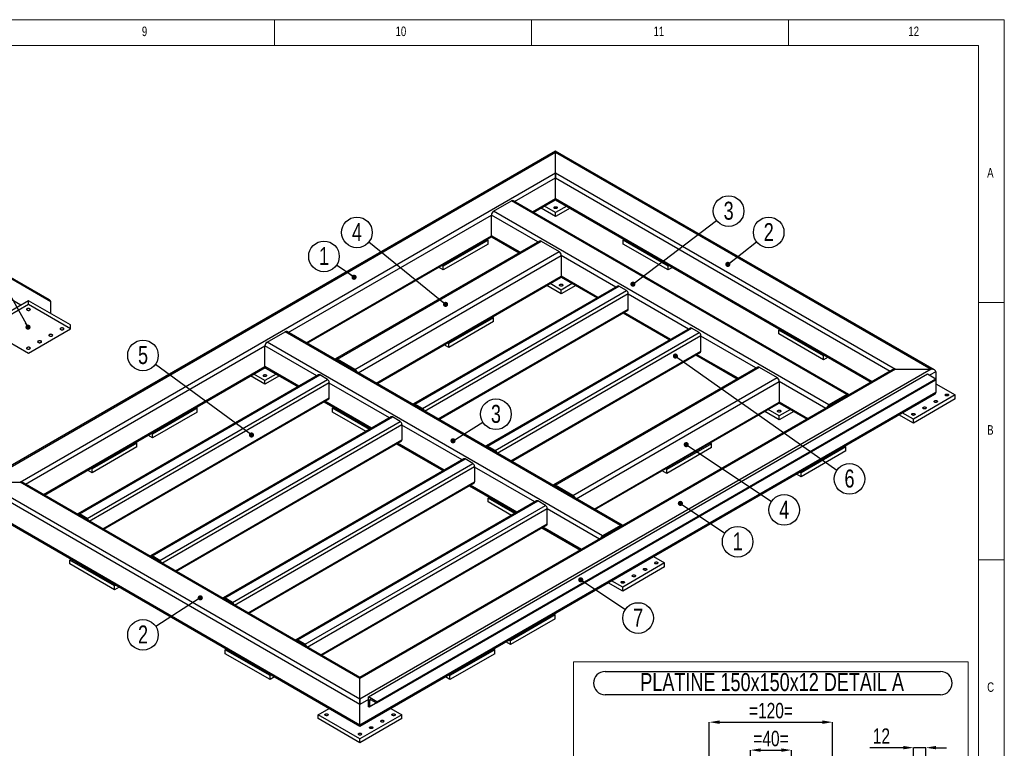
# Model space of a CAD drawing. Header units: millimetres. Extents: x 5 to 589, y 5 to 415.
# Tile 15 of 15: x 397 to 589, y 273 to 415. Entities that reach past the tile are written whole.
import ezdxf

# ---------------------------------------------------------------- set-up
doc = ezdxf.new("R2010")
doc.units = ezdxf.units.MM
doc.header["$PDSIZE"] = -1
for name, color, linetype in [('COTES', 1, 'Continuous'), ('NOTES', 6, 'Continuous'), ('TRAIT-FINS', 9, 'Continuous')]:
    doc.layers.add(name, color=color, linetype=linetype)
doc.layers.add('TRAIT-FORT', color=4, linetype='Continuous', lineweight=25)
doc.styles.add('SLDTEXTSTYLE0', font='TXT', dxfattribs={"width": 0.75})
doc.dimstyles.new('SLDDIMSTYLE5', dxfattribs={"dimtxt": 0.18, "dimasz": 1, "dimexe": 0, "dimexo": 0.0625, "dimgap": 0, "dimtad": 0, "dimtih": 1, "dimtoh": 1, "dimdec": 0, "dimrnd": 1e-09, "dimzin": 0, "dimdsep": 46, "dimtxsty": 'Standard', "dimblk1": 'DOT', "dimblk2": 'DOT', "dimsah": 1, "dimcen": 0.09, "dimadec": 0, "dimazin": 0, "dimtfac": 1, "dimtdec": 0, "dimtofl": 0, "dimtmove": 0, "dimatfit": 3, "dimldrblk": 'DOT', "dimfxl": 1, "dimfrac": 2, "dimtolj": 1, "dimtzin": 0, "dimarcsym": 0})
doc.dimstyles.new('SLDDIMSTYLE6', dxfattribs={"dimtxt": 3, "dimasz": 2, "dimexe": 0, "dimexo": 0.0625, "dimgap": 0.75, "dimtad": 1, "dimlfac": 5, "dimrnd": 1e-09, "dimzin": 12, "dimdsep": 46, "dimtxsty": 'SLDTEXTSTYLE0', "dimsah": 1, "dimcen": 0.09, "dimadec": 0, "dimazin": 3, "dimtfac": 1, "dimtmove": 0, "dimatfit": 0, "dimfxl": 1, "dimfrac": 2, "dimtolj": 1, "dimtzin": 12, "dimarcsym": 0})
doc.dimstyles.new('SLDDIMSTYLE7', dxfattribs={"dimtxt": 3, "dimasz": 2, "dimexe": 0, "dimexo": 0.0625, "dimgap": 0.75, "dimtad": 1, "dimlfac": 5, "dimrnd": 1e-09, "dimzin": 12, "dimdsep": 46, "dimtxsty": 'SLDTEXTSTYLE0', "dimsah": 1, "dimcen": 0.09, "dimadec": 0, "dimazin": 3, "dimtfac": 1, "dimtofl": 0, "dimtmove": 0, "dimatfit": 3, "dimfxl": 1, "dimfrac": 2, "dimtolj": 1, "dimtzin": 12, "dimarcsym": 0})

# ---------------------------------------------------------------- blocks, each defined once
blk = doc.blocks.new('SW_NOTE_4')
at = {"layer": 'NOTES', "color": 0}
blk.add_circle((-2.45, 1.7), 2.98, dxfattribs=at)
at = {"layer": 'NOTES', "color": 0, "insert": (-2.44, 3.52), "char_height": 3.5, "attachment_point": 2, "style": 'SLDTEXTSTYLE0'}
blk.add_mtext('1', dxfattribs=at)
blk = doc.blocks.new('_Dot')
at = {"color": 0, "linetype": 'ByBlock', "lineweight": -2}
blk.add_line((-0.5, 0), (-1, 0), dxfattribs=at)
at = {"color": 0, "linetype": 'ByBlock', "const_width": 0.5}
blk.add_lwpolyline([(-0.25, 0, 1), (0.25, 0, 1)], format="xyb", close=True, dxfattribs=at)
blk = doc.blocks.new('SW_NOTE_5')
at = {"layer": 'NOTES', "color": 0}
blk.add_circle((2.48, -1.66), 2.98, dxfattribs=at)
at = {"layer": 'NOTES', "color": 0, "insert": (2.49, 0.16), "char_height": 3.5, "attachment_point": 2, "style": 'SLDTEXTSTYLE0'}
blk.add_mtext('1', dxfattribs=at)
blk = doc.blocks.new('SW_NOTE_6')
at = {"layer": 'NOTES', "color": 0}
blk.add_circle((2.35, 1.84), 2.98, dxfattribs=at)
at = {"layer": 'NOTES', "color": 0, "insert": (2.36, 3.65), "char_height": 3.5, "attachment_point": 2, "style": 'SLDTEXTSTYLE0'}
blk.add_mtext('2', dxfattribs=at)
blk = doc.blocks.new('SW_NOTE_7')
at = {"layer": 'NOTES', "color": 0}
blk.add_circle((2.37, 1.81), 2.98, dxfattribs=at)
at = {"layer": 'NOTES', "color": 0, "insert": (2.38, 3.63), "char_height": 3.5, "attachment_point": 2, "style": 'SLDTEXTSTYLE0'}
blk.add_mtext('3', dxfattribs=at)
blk = doc.blocks.new('SW_NOTE_8')
at = {"layer": 'NOTES', "color": 0}
blk.add_circle((-2.51, -1.62), 2.98, dxfattribs=at)
at = {"layer": 'NOTES', "color": 0, "insert": (-2.5, 0.2), "char_height": 3.5, "attachment_point": 2, "style": 'SLDTEXTSTYLE0'}
blk.add_mtext('2', dxfattribs=at)
blk = doc.blocks.new('SW_NOTE_9')
at = {"layer": 'NOTES', "color": 0}
blk.add_circle((2.54, 1.57), 2.98, dxfattribs=at)
at = {"layer": 'NOTES', "color": 0, "insert": (2.54, 3.39), "char_height": 3.5, "attachment_point": 2, "style": 'SLDTEXTSTYLE0'}
blk.add_mtext('3', dxfattribs=at)
blk = doc.blocks.new('SW_NOTE_10')
at = {"layer": 'NOTES', "color": 0}
blk.add_circle((-2.32, 1.88), 2.98, dxfattribs=at)
at = {"layer": 'NOTES', "color": 0, "insert": (-2.31, 3.7), "char_height": 3.5, "attachment_point": 2, "style": 'SLDTEXTSTYLE0'}
blk.add_mtext('4', dxfattribs=at)
blk = doc.blocks.new('SW_NOTE_11')
at = {"layer": 'NOTES', "color": 0}
blk.add_circle((-2.41, 1.76), 2.98, dxfattribs=at)
at = {"layer": 'NOTES', "color": 0, "insert": (-2.4, 3.58), "char_height": 3.5, "attachment_point": 2, "style": 'SLDTEXTSTYLE0'}
blk.add_mtext('5', dxfattribs=at)
blk = doc.blocks.new('SW_NOTE_12')
at = {"layer": 'NOTES', "color": 0}
blk.add_circle((2.48, -1.65), 2.98, dxfattribs=at)
at = {"layer": 'NOTES', "color": 0, "insert": (2.49, 0.16), "char_height": 3.5, "attachment_point": 2, "style": 'SLDTEXTSTYLE0'}
blk.add_mtext('4', dxfattribs=at)
blk = doc.blocks.new('SW_NOTE_13')
at = {"layer": 'NOTES', "color": 0}
blk.add_circle((2.44, -1.72), 2.98, dxfattribs=at)
at = {"layer": 'NOTES', "color": 0, "insert": (2.44, 0.1), "char_height": 3.5, "attachment_point": 2, "style": 'SLDTEXTSTYLE0'}
blk.add_mtext('6', dxfattribs=at)
blk = doc.blocks.new('SW_NOTE_14')
at = {"layer": 'NOTES', "color": 0}
blk.add_circle((2.48, -1.65), 2.98, dxfattribs=at)
at = {"layer": 'NOTES', "color": 0, "insert": (2.49, 0.17), "char_height": 3.5, "attachment_point": 2, "style": 'SLDTEXTSTYLE0'}
blk.add_mtext('7', dxfattribs=at)
blk = doc.blocks.new('_D_67')
at = {"layer": 'COTES', "color": 0, "lineweight": -2, "transparency": 16777216}
for p, q in [((539.59, 267.67), (539.59, 272.99)), ((541.59, 272.99), (545.59, 272.99)), ((547.59, 267.67), (547.59, 272.99))]:
    blk.add_line(p, q, dxfattribs=at)
at = {"layer": 'COTES', "color": 0, "transparency": 16777216}
for points in [[(541.59, 273.32), (541.59, 272.65), (539.59, 272.99)], [(545.59, 273.32), (545.59, 272.65), (547.59, 272.99)]]:
    blk.add_solid(points, dxfattribs=at)
at = {"layer": 'Defpoints', "color": 0, "transparency": 16777216}
for p in [(547.59, 272.99), (539.59, 267.6), (547.59, 267.6)]:
    blk.add_point(p, dxfattribs=at)
at = {"layer": 'COTES', "color": 0, "transparency": 16777216, "insert": (543.59, 276.74), "char_height": 3, "attachment_point": 2, "style": 'SLDTEXTSTYLE0'}
blk.add_mtext('\\A1;=40=', dxfattribs=at)
blk = doc.blocks.new('_D_68')
at = {"layer": 'COTES', "color": 0, "lineweight": -2, "transparency": 16777216}
for p, q in [((531.59, 267.67), (531.59, 278.42)), ((533.59, 278.42), (553.59, 278.42)), ((555.59, 267.67), (555.59, 278.42))]:
    blk.add_line(p, q, dxfattribs=at)
at = {"layer": 'COTES', "color": 0, "transparency": 16777216}
for points in [[(533.59, 278.75), (533.59, 278.09), (531.59, 278.42)], [(553.59, 278.75), (553.59, 278.09), (555.59, 278.42)]]:
    blk.add_solid(points, dxfattribs=at)
at = {"layer": 'Defpoints', "color": 0, "transparency": 16777216}
for p in [(555.59, 278.42), (531.59, 267.6), (555.59, 267.6)]:
    blk.add_point(p, dxfattribs=at)
at = {"layer": 'COTES', "color": 0, "transparency": 16777216, "insert": (543.59, 282.17), "char_height": 3, "attachment_point": 2, "style": 'SLDTEXTSTYLE0'}
blk.add_mtext('\\A1;=120=', dxfattribs=at)
blk = doc.blocks.new('SW_NOTE_25')
at = {"layer": 'NOTES', "color": 0}
for p, q in [((-0.07, 4.84), (65.21, 4.84)), ((65.21, 0.31), (-0.07, 0.31))]:
    blk.add_line(p, q, dxfattribs=at)
for centre, start, end in [((-0.07, 2.57), 90, 270), ((65.21, 2.57), 270, 90)]:
    blk.add_arc(centre, 2.26, start, end, dxfattribs=at)
at = {"layer": 'NOTES', "color": 0, "insert": (32.43, 4.51), "char_height": 3.5, "attachment_point": 2, "style": 'SLDTEXTSTYLE0'}
blk.add_mtext('PLATINE 150x150x12 DETAIL A', dxfattribs=at)
blk = doc.blocks.new('_D_76')
at = {"layer": 'COTES', "color": 0, "lineweight": -2, "transparency": 16777216}
for p, q in [((569.33, 273.46), (562.83, 273.46)), ((571.33, 269.42), (571.33, 273.46)), ((573.73, 273.46), (571.33, 273.46)), ((573.73, 269.42), (573.73, 273.46)), ((575.73, 273.46), (577.73, 273.46))]:
    blk.add_line(p, q, dxfattribs=at)
at = {"layer": 'COTES', "color": 0, "transparency": 16777216}
for points in [[(569.33, 273.8), (569.33, 273.13), (571.33, 273.46)], [(575.73, 273.8), (575.73, 273.13), (573.73, 273.46)]]:
    blk.add_solid(points, dxfattribs=at)
at = {"layer": 'Defpoints', "color": 0, "transparency": 16777216}
for p in [(571.33, 273.46), (571.33, 269.35), (573.73, 269.35)]:
    blk.add_point(p, dxfattribs=at)
at = {"layer": 'COTES', "color": 0, "transparency": 16777216, "insert": (565.08, 277.21), "char_height": 3, "attachment_point": 2, "style": 'SLDTEXTSTYLE0'}
blk.add_mtext('\\A1;12', dxfattribs=at)

msp = doc.modelspace()

# ---------------------------------------------------------------- linework, layer by layer
at = {"lineweight": 18}
for p, q in [((589, 415), (5, 415)), ((447, 410), (447, 415)), ((497, 415), (497, 410)), ((547, 410), (547, 415)), ((589, 5), (589, 415)), ((584, 410), (10, 410)), ((584, 10), (584, 410)), ((584, 360), (589, 360)), ((589, 310), (584, 310)), ((581.9888, 290.1584), (505.145, 290.1584)), ((505.145, 227.6287), (505.145, 290.1584)), ((581.9888, 227.6287), (581.9888, 290.1584))]:
    msp.add_line(p, q, dxfattribs=at)
at = {"layer": 'TRAIT-FINS', "lineweight": 18, "flags": 128}
for points in [[(398.8176, 358.5073), (398.7342, 358.5794), (398.7049, 358.6643), (398.7342, 358.7493), (398.8176, 358.8213), (398.9423, 358.8695), (399.0895, 358.8864), (399.2367, 358.8695), (399.3615, 358.8213), (399.4449, 358.7493), (399.4741, 358.6643), (399.4449, 358.5794), (399.3615, 358.5073), (399.2367, 358.4592), (399.0895, 358.4423), (398.9423, 358.4592), (398.8176, 358.5073)], [(405.3447, 354.7393), (405.2613, 354.8113), (405.2321, 354.8963), (405.2613, 354.9813), (405.3447, 355.0533), (405.4695, 355.1014), (405.6167, 355.1183), (405.7639, 355.1014), (405.8886, 355.0533), (405.972, 354.9813), (406.0013, 354.8963), (405.972, 354.8113), (405.8886, 354.7393), (405.7639, 354.6912), (405.6167, 354.6743), (405.4695, 354.6912), (405.3447, 354.7393)], [(400.9933, 352.2273), (400.9099, 352.2993), (400.8806, 352.3843), (400.9099, 352.4692), (400.9933, 352.5413), (401.1181, 352.5894), (401.2652, 352.6063), (401.4124, 352.5894), (401.5372, 352.5413), (401.6206, 352.4692), (401.6499, 352.3843), (401.6206, 352.2993), (401.5372, 352.2273), (401.4124, 352.1791), (401.2652, 352.1622), (401.1181, 352.1791), (400.9933, 352.2273)], [(403.169, 353.4833), (403.0856, 353.5553), (403.0563, 353.6403), (403.0856, 353.7252), (403.169, 353.7973), (403.2938, 353.8454), (403.441, 353.8623), (403.5881, 353.8454), (403.7129, 353.7973), (403.7963, 353.7252), (403.8256, 353.6403), (403.7963, 353.5553), (403.7129, 353.4833), (403.5881, 353.4351), (403.441, 353.4182), (403.2938, 353.4351), (403.169, 353.4833)], [(398.8176, 350.9712), (398.7342, 351.0433), (398.7049, 351.1283), (398.7342, 351.2132), (398.8176, 351.2853), (398.9423, 351.3334), (399.0895, 351.3503), (399.2367, 351.3334), (399.3615, 351.2853), (399.4449, 351.2132), (399.4741, 351.1283), (399.4449, 351.0433), (399.3615, 350.9712), (399.2367, 350.9231), (399.0895, 350.9062), (398.9423, 350.9231), (398.8176, 350.9712)]]:
    msp.add_lwpolyline(points, dxfattribs=at)
at = {"layer": 'TRAIT-FORT', "lineweight": 25}
for p, q in [((403.186, 360.5277), (329.4667, 403.085)), ((403.441, 360.1724), (329.4667, 402.8768)), ((397.621, 359.5123), (336.8099, 394.6178)), ((501.6862, 389.4698), (389.8919, 324.9323)), ((390.5072, 325.0795), (501.6862, 389.2617)), ((575.4055, 346.9126), (501.6862, 389.4698)), ((501.6862, 389.2617), (501.6862, 389.4698)), ((501.6862, 389.4698), (501.6862, 389.2617)), ((501.6862, 389.2617), (574.7902, 347.0597)), ((501.6862, 385.2425), (501.6862, 389.2617)), ((397.4695, 325.0795), (501.6862, 385.2425)), ((501.6862, 385.2425), (567.8279, 347.0597)), ((501.6862, 384.2376), (501.6862, 385.2425)), ((501.6862, 385.2425), (501.6862, 384.2376)), ((493.7076, 379.6316), (501.6862, 384.2376)), ((501.6862, 380.2177), (501.6862, 384.2376)), ((501.6862, 384.2376), (566.7773, 346.6613)), ((489.611, 377.7692), (493.0921, 379.7788)), ((558.3635, 342.0985), (493.0921, 379.7788)), ((558.6712, 342.1289), (493.3998, 379.8093)), ((497.1893, 377.6217), (501.6862, 380.2177)), ((497.3696, 377.5176), (501.6862, 380.0095)), ((501.6862, 380.0095), (501.6862, 380.2177)), ((501.6862, 380.2177), (501.6862, 380.0095)), ((501.6862, 380.2177), (563.2956, 344.6514)), ((501.6862, 380.0095), (563.1153, 344.5473)), ((554.8824, 340.0888), (489.611, 377.7692)), ((501.6862, 376.7635), (498.8747, 378.3865)), ((501.6862, 377.5172), (499.5275, 378.7634)), ((503.8449, 378.7634), (501.6862, 377.5172)), ((504.4977, 378.3865), (501.6862, 376.7635)), ((501.6862, 376.7635), (501.6862, 377.5172)), ((449.6494, 354.1974), (489.1758, 377.0155)), ((489.1758, 372.9956), (489.1758, 377.0155)), ((498.2423, 371.7815), (489.1758, 377.0155)), ((453.1311, 352.1874), (489.1758, 372.9956)), ((453.3114, 352.0833), (489.2149, 372.81)), ((498.5501, 371.9592), (458.8433, 349.037)), ((459.151, 349.0065), (498.8578, 371.9288)), ((488.5231, 372.1163), (479.8203, 367.0923)), ((488.2682, 372.2635), (488.5231, 372.1163)), ((488.5231, 371.3626), (488.5231, 372.1163)), ((494.7606, 369.7716), (489.1758, 372.9956)), ((489.3033, 372.7139), (494.5803, 369.6675)), ((498.8578, 371.9288), (502.3389, 369.9191)), ((514.8493, 372.1163), (515.1042, 372.2635)), ((523.5521, 367.0923), (514.8493, 372.1163)), ((514.8493, 371.3626), (514.8493, 372.1163)), ((462.6321, 346.9969), (502.3389, 369.9191)), ((488.5231, 371.3626), (479.8203, 366.3386)), ((523.5521, 366.3386), (514.8493, 371.3626)), ((463.2476, 346.3473), (502.774, 369.1654)), ((502.774, 369.1654), (502.774, 365.1455)), ((513.4086, 363.0263), (502.774, 369.1654)), ((479.8203, 366.3386), (478.9125, 366.8626)), ((479.8203, 367.0923), (479.5654, 367.2394)), ((479.8203, 366.3386), (479.8203, 367.0923)), ((523.807, 367.2394), (523.5521, 367.0923)), ((523.5521, 366.3386), (523.5521, 367.0923)), ((524.4598, 366.8626), (523.5521, 366.3386)), ((466.7293, 344.3373), (502.774, 365.1455)), ((466.9096, 344.2333), (502.6466, 364.8638)), ((502.735, 364.96), (509.7466, 360.9122)), ((509.9269, 361.0163), (502.774, 365.1455)), ((513.7482, 363.2223), (474.0415, 340.3001)), ((474.2722, 340.2772), (513.979, 363.1995)), ((475.7952, 339.398), (515.502, 362.3203)), ((502.774, 361.6913), (499.9626, 363.3143)), ((502.774, 362.445), (500.6154, 363.6912)), ((504.9327, 363.6912), (502.774, 362.445)), ((505.5855, 363.3143), (502.774, 361.6913)), ((502.774, 361.6913), (502.774, 362.445)), ((515.502, 362.3203), (513.979, 363.1995)), ((399.0895, 360.3601), (390.9306, 355.65)), ((399.0895, 359.6063), (399.0895, 360.3601)), ((407.2485, 355.65), (399.0895, 360.3601)), ((476.193, 338.874), (515.8283, 361.755)), ((515.8283, 358.7401), (515.8283, 361.755)), ((527.5507, 354.8622), (515.8283, 361.6294)), ((399.0895, 359.6063), (390.9306, 354.8963)), ((407.2485, 354.8963), (399.0895, 359.6063)), ((403.441, 357.848), (403.441, 360.1724)), ((478.8043, 337.3666), (515.8283, 358.7401)), ((478.9395, 337.2885), (515.7327, 358.5288)), ((489.611, 357.0442), (480.9081, 352.0201)), ((489.3561, 357.1913), (489.611, 357.0442)), ((489.611, 356.2905), (489.611, 357.0442)), ((514.804, 357.9926), (523.8887, 352.7481)), ((524.069, 352.8522), (514.9843, 358.0967)), ((390.9306, 354.8963), (399.0895, 350.1862)), ((399.0895, 350.1862), (407.2485, 354.8963)), ((407.2485, 354.8963), (407.2485, 355.65)), ((489.611, 356.2905), (480.9081, 351.2664)), ((527.8904, 355.0582), (488.1836, 332.136)), ((488.4143, 332.1132), (528.1211, 355.0354)), ((529.6441, 354.1562), (528.1211, 355.0354)), ((545.0917, 354.6578), (545.3466, 354.8049)), ((545.0917, 353.904), (545.0917, 354.6578)), ((553.7945, 349.6337), (545.0917, 354.6578)), ((445.5528, 352.335), (449.0339, 354.3446)), ((514.3053, 316.6642), (449.0339, 354.3446)), ((514.613, 316.6947), (449.3416, 354.375)), ((489.9373, 331.2339), (529.6441, 354.1562)), ((490.3352, 330.7099), (529.9705, 353.5909)), ((529.9705, 350.576), (529.9705, 353.5909)), ((540.6687, 347.2893), (529.9705, 353.4653)), ((553.7945, 348.88), (545.0917, 353.904)), ((398.5201, 324.6811), (445.1176, 351.5813)), ((445.1176, 347.5614), (445.1176, 351.5813)), ((455.2083, 345.7561), (445.1176, 351.5813)), ((510.8242, 314.6546), (445.5528, 352.335)), ((480.9081, 351.2664), (480.0004, 351.7904)), ((480.9081, 352.0201), (480.6532, 352.1673)), ((480.9081, 351.2664), (480.9081, 352.0201)), ((459.1137, 348.7337), (459.151, 348.7553)), ((462.6321, 346.9969), (459.151, 349.0065)), ((462.6321, 346.7457), (459.151, 348.7553)), ((492.9465, 329.2025), (529.9705, 350.576)), ((493.0817, 329.1244), (529.8749, 350.3647)), ((528.9462, 349.8285), (537.0067, 345.1753)), ((537.187, 345.2794), (529.1264, 349.9326)), ((554.0494, 349.7809), (553.7945, 349.6337)), ((553.7945, 348.88), (553.7945, 349.6337)), ((554.7023, 349.404), (553.7945, 348.88)), ((402.0018, 322.6711), (445.1176, 347.5614)), ((402.1821, 322.5671), (445.1567, 347.3758)), ((451.7266, 343.7461), (445.1176, 347.5614)), ((445.2451, 347.2796), (451.5463, 343.6421)), ((574.7902, 347.0597), (463.6112, 282.8775)), ((567.8279, 347.0597), (463.6112, 286.8967)), ((567.2125, 346.9126), (463.6112, 287.1048)), ((540.9765, 347.467), (501.2697, 324.5447)), ((501.5774, 324.5143), (541.2842, 347.4365)), ((541.2842, 347.4365), (544.7653, 345.4269)), ((567.8279, 347.0597), (574.7902, 347.0597)), ((455.5479, 345.9521), (408.7701, 318.9479)), ((409.0008, 318.925), (455.7786, 345.9293)), ((410.5238, 318.0458), (457.3016, 345.0501)), ((445.1176, 344.1071), (442.3062, 345.7302)), ((445.1176, 344.8609), (442.959, 346.107)), ((447.2763, 346.107), (445.1176, 344.8609)), ((447.9291, 345.7302), (445.1176, 344.1071)), ((457.3016, 345.0501), (455.7786, 345.9293)), ((462.5954, 346.7238), (462.6327, 346.7453)), ((465.243, 283.3171), (574.0287, 346.1177)), ((466.8349, 282.1928), (575.6206, 344.9934)), ((466.8748, 282.3751), (575.6604, 345.1757)), ((466.8748, 282.2808), (575.6604, 345.0815)), ((505.0585, 322.5047), (544.7653, 345.4269)), ((574.0287, 346.1177), (575.6604, 345.1757)), ((575.6604, 346.5572), (574.4639, 345.8665)), ((575.6604, 346.5572), (575.6604, 345.1757)), ((575.6604, 345.0815), (575.6604, 345.1757)), ((575.6604, 345.0815), (575.6604, 342.5373)), ((410.9217, 317.5218), (457.628, 344.4848)), ((445.1176, 344.1071), (445.1176, 344.8609)), ((457.628, 341.4699), (457.628, 344.4848)), ((469.3504, 337.592), (457.628, 344.3592)), ((465.4207, 281.3761), (574.2064, 344.1767)), ((505.674, 321.8551), (545.2005, 344.6732)), ((545.2005, 344.6732), (545.2005, 340.6533)), ((554.2669, 339.4392), (545.2005, 344.6732)), ((575.6604, 344.2329), (579.4679, 342.0348)), ((413.5329, 316.0144), (457.628, 341.4699)), ((413.6682, 315.9363), (457.5324, 341.2586)), ((575.6604, 342.5373), (463.6112, 277.8527)), ((463.6112, 277.6445), (575.4055, 342.182)), ((558.3635, 342.0985), (554.8824, 340.0888)), ((558.3635, 341.8472), (554.8824, 339.8376)), ((558.4008, 341.8256), (558.3635, 341.8472)), ((579.4679, 342.0348), (571.309, 337.3248)), ((579.4679, 341.2811), (571.309, 336.5711)), ((579.4679, 341.2811), (579.4679, 342.0348)), ((431.9546, 339.46), (423.2517, 334.436)), ((431.6997, 339.6072), (431.9546, 339.46)), ((431.9546, 338.7063), (431.9546, 339.46)), ((456.6037, 340.7225), (465.6884, 335.478)), ((465.8687, 335.5821), (456.784, 340.8265)), ((458.2807, 339.46), (458.5356, 339.6072)), ((465.4335, 335.3308), (458.2807, 339.46)), ((458.2807, 338.7063), (458.2807, 339.46)), ((474.1805, 340.0358), (474.2722, 340.0888)), ((475.7952, 339.398), (474.2722, 340.2772)), ((475.7952, 339.2096), (474.2722, 340.0888)), ((509.1557, 319.8451), (545.2005, 340.6533)), ((509.336, 319.741), (545.073, 340.3716)), ((545.2005, 337.9528), (543.0418, 339.199)), ((545.1614, 340.4677), (550.6049, 337.3252)), ((550.7852, 337.4293), (545.2005, 340.6533)), ((547.3591, 339.199), (545.2005, 337.9528)), ((554.9191, 339.8157), (554.8818, 339.8372)), ((469.69, 337.7881), (422.9122, 310.7838)), ((423.1429, 310.7609), (469.9208, 337.7652)), ((431.9546, 338.7063), (423.2517, 333.6822)), ((464.7807, 334.9539), (458.2807, 338.7063)), ((471.4438, 336.886), (469.9208, 337.7652)), ((545.2005, 337.1991), (542.389, 338.8221)), ((548.0119, 338.8221), (545.2005, 337.1991)), ((545.2005, 337.1991), (545.2005, 337.9528)), ((571.309, 336.5711), (568.4975, 338.1941)), ((571.309, 337.3248), (569.1503, 338.571)), ((571.309, 336.5711), (571.309, 337.3248)), ((424.6659, 309.8817), (471.4438, 336.886)), ((425.0638, 309.3577), (471.7701, 336.3207)), ((471.7701, 336.3207), (471.7701, 333.3058)), ((483.4925, 329.4279), (471.7701, 336.1951)), ((423.2517, 333.6822), (422.344, 334.2063)), ((423.2517, 334.436), (422.9968, 334.5831)), ((423.2517, 333.6822), (423.2517, 334.436)), ((420.2057, 332.6775), (411.5029, 327.6535)), ((420.2057, 331.9238), (411.5029, 326.8998)), ((419.9508, 332.8247), (420.2057, 332.6775)), ((420.2057, 331.9238), (420.2057, 332.6775)), ((427.6751, 307.8503), (471.7701, 333.3058)), ((427.8103, 307.7722), (471.6745, 333.0945)), ((470.7458, 332.5584), (479.8305, 327.3139)), ((480.0108, 327.418), (470.9261, 332.6625)), ((488.3226, 331.8718), (488.4144, 331.9247)), ((489.9373, 331.2339), (488.4143, 332.1132)), ((489.9373, 331.0455), (488.4143, 331.9247)), ((532.0374, 332.5519), (523.3345, 327.5279)), ((532.0374, 331.7982), (523.3345, 326.7742)), ((531.7825, 332.6991), (532.0374, 332.5519)), ((532.0374, 331.7982), (532.0374, 332.5519)), ((558.1459, 331.9239), (549.4431, 326.8999)), ((557.891, 332.0711), (558.1459, 331.9239)), ((558.1459, 331.1702), (558.1459, 331.9239)), ((483.8322, 329.624), (437.0543, 302.6197)), ((437.2851, 302.5969), (484.0629, 329.6011)), ((485.5859, 328.7219), (484.0629, 329.6011)), ((558.1459, 331.1702), (549.4431, 326.1462)), ((411.5029, 327.6535), (411.248, 327.8007)), ((438.8081, 301.7177), (485.5859, 328.7219)), ((439.2059, 301.1937), (485.9123, 328.1567)), ((485.9123, 328.1567), (485.9123, 325.1417)), ((497.6347, 321.2638), (485.9123, 328.031)), ((523.3345, 327.5279), (523.0796, 327.6751)), ((411.5029, 326.8998), (410.5951, 327.4238)), ((411.5029, 326.8998), (411.5029, 327.6535)), ((523.3345, 326.7742), (522.4268, 327.2982)), ((523.3345, 326.7742), (523.3345, 327.5279)), ((549.4431, 326.1462), (548.5354, 326.6702)), ((549.4431, 326.8999), (549.1882, 327.0471)), ((549.4431, 326.1462), (549.4431, 326.8999)), ((463.6112, 281.8726), (389.637, 324.577)), ((463.6112, 282.8775), (390.5072, 325.0795)), ((390.5072, 325.0795), (397.4695, 325.0795)), ((463.6112, 286.8967), (397.4695, 325.0795)), ((463.6112, 287.1048), (398.0849, 324.9323)), ((441.8172, 299.6862), (485.9123, 325.1417)), ((441.9524, 299.6081), (485.8167, 324.9304)), ((484.888, 324.3943), (493.9727, 319.1498)), ((494.153, 319.2539), (485.0683, 324.4984)), ((501.5401, 324.2415), (501.5774, 324.263)), ((505.0585, 322.5047), (501.5774, 324.5143)), ((505.0585, 322.2534), (501.5774, 324.263)), ((488.5231, 322.0014), (488.778, 322.1486)), ((493.7177, 319.0026), (488.5231, 322.0014)), ((488.5231, 321.2477), (488.5231, 322.0014)), ((505.0218, 322.2315), (505.0591, 322.2531)), ((463.6112, 277.8527), (389.637, 320.5571)), ((389.8919, 320.2018), (463.6112, 277.6445)), ((497.9743, 321.4599), (451.1965, 294.4556)), ((451.4272, 294.4328), (498.205, 321.437)), ((452.9502, 293.5536), (499.728, 320.5578)), ((493.0649, 318.6258), (488.5231, 321.2477)), ((499.728, 320.5578), (498.205, 321.437)), ((408.9091, 318.6836), (409.0008, 318.7366)), ((410.5238, 318.0458), (409.0008, 318.925)), ((410.5238, 317.8574), (409.0008, 318.7366)), ((453.3481, 293.0296), (500.0544, 319.9926)), ((500.0544, 316.9777), (500.0544, 319.9926)), ((510.2087, 314.005), (500.0544, 319.867)), ((455.9593, 291.5221), (500.0544, 316.9777)), ((456.0946, 291.4441), (499.9588, 316.7663)), ((499.0301, 316.2302), (506.5468, 311.8909)), ((506.727, 311.995), (499.2104, 316.3343)), ((514.3053, 316.6642), (510.8242, 314.6546)), ((514.3053, 316.413), (510.8242, 314.4033)), ((514.3426, 316.3914), (514.3053, 316.4129)), ((510.8609, 314.3815), (510.8236, 314.403)), ((423.0513, 310.5195), (423.143, 310.5725)), ((424.6659, 309.8817), (423.1429, 310.7609)), ((424.6659, 309.6933), (423.1429, 310.5725)), ((520.7407, 310.6247), (522.8994, 309.3785)), ((407.1515, 309.9437), (407.4064, 310.0909)), ((415.8543, 304.9197), (407.1515, 309.9437)), ((407.1515, 309.19), (407.1515, 309.9437)), ((415.8543, 304.1659), (407.1515, 309.19)), ((522.8994, 309.3785), (514.7405, 304.6685)), ((522.8994, 308.6248), (514.7405, 303.9147)), ((522.8994, 308.6248), (522.8994, 309.3785)), ((416.1092, 305.0668), (415.8543, 304.9197)), ((415.8543, 304.1659), (415.8543, 304.9197)), ((416.762, 304.69), (415.8543, 304.1659)), ((514.7405, 303.9147), (511.929, 305.5378)), ((514.7405, 304.6685), (512.5818, 305.9146)), ((514.7405, 303.9147), (514.7405, 304.6685)), ((437.1934, 302.3555), (437.2851, 302.4084)), ((438.8081, 301.7177), (437.2851, 302.5969)), ((438.8081, 301.5292), (437.2851, 302.4084)), ((501.5774, 299.2676), (492.8746, 294.2436)), ((501.3225, 299.4148), (501.5774, 299.2676)), ((501.5774, 298.5139), (501.5774, 299.2676)), ((501.5774, 298.5139), (492.8746, 293.4898)), ((451.3355, 294.1914), (451.4272, 294.2443)), ((452.9502, 293.5536), (451.4272, 294.4328)), ((452.9502, 293.3651), (451.4272, 294.2443)), ((492.8746, 293.4898), (491.9668, 294.0139)), ((492.8746, 294.2436), (492.6196, 294.3907)), ((492.8746, 293.4898), (492.8746, 294.2436)), ((437.3939, 292.4851), (437.6488, 292.6323)), ((446.0967, 287.4611), (437.3939, 292.4851)), ((437.3939, 291.7314), (437.3939, 292.4851)), ((446.0967, 286.7074), (437.3939, 291.7314)), ((489.8286, 292.4851), (481.1257, 287.4611)), ((489.8286, 291.7314), (481.1257, 286.7074)), ((489.5736, 292.6323), (489.8286, 292.4851)), ((489.8286, 291.7314), (489.8286, 292.4851)), ((446.3516, 287.6083), (446.0967, 287.4611)), ((446.0967, 286.7074), (446.0967, 287.4611)), ((481.1257, 287.4611), (480.8708, 287.6083)), ((481.1257, 286.7074), (481.1257, 287.4611)), ((447.0045, 287.2314), (446.0967, 286.7074)), ((463.6112, 286.8967), (463.6112, 287.1048)), ((463.6112, 287.1048), (463.6112, 286.8967)), ((463.6112, 282.8775), (463.6112, 286.8967)), ((481.1257, 286.7074), (480.218, 287.2314)), ((463.6112, 281.8726), (463.6112, 282.8775)), ((463.6112, 282.8775), (463.6112, 281.8726)), ((465.243, 282.8146), (463.6112, 281.8726)), ((463.6112, 277.8527), (463.6112, 281.8726)), ((466.8748, 282.3751), (465.243, 283.3171)), ((465.243, 281.4327), (465.243, 283.3171)), ((465.4606, 282.6262), (465.7326, 282.7832)), ((465.4606, 282.6262), (465.4606, 281.4642)), ((465.4606, 281.4642), (466.739, 282.2022)), ((466.7388, 282.2023), (465.7325, 282.7832)), ((466.8748, 282.2808), (466.8748, 282.3751)), ((455.4523, 279.8622), (457.611, 281.1084)), ((463.6112, 275.1522), (455.4523, 279.8622)), ((455.4523, 279.1085), (455.4523, 279.8622)), ((471.7701, 279.8622), (463.6112, 275.1522)), ((465.3246, 281.3856), (465.243, 281.4327)), ((469.6115, 281.1084), (471.7701, 279.8622)), ((471.7701, 279.1085), (471.7701, 279.8622)), ((463.6112, 274.3984), (455.4523, 279.1085)), ((471.7701, 279.1085), (463.6112, 274.3984)), ((463.6112, 277.6445), (463.6112, 277.8527)), ((463.6112, 277.8527), (463.6112, 277.6445)), ((463.6112, 274.3984), (463.6112, 275.1522))]:
    msp.add_line(p, q, dxfattribs=at)
at = {"layer": 'TRAIT-FORT', "lineweight": 25, "flags": 128}
for points in [[(501.9174, 378.5927), (501.9752, 378.5474), (502.0074, 378.4943), (502.0111, 378.4381), (501.9858, 378.3837), (501.934, 378.3361), (501.8601, 378.2994), (501.7708, 378.2769), (501.674, 378.2706), (501.5782, 378.2811), (501.4921, 378.3073), (501.4231, 378.3471), (501.3776, 378.3969), (501.3595, 378.4521), (501.3704, 378.508), (501.4094, 378.5596), (501.4729, 378.6023), (501.5555, 378.6322), (501.6496, 378.6467), (501.747, 378.6446), (501.8389, 378.6261), (501.9174, 378.5927)], [(503.0052, 363.5205), (503.0631, 363.4752), (503.0953, 363.4221), (503.0989, 363.3659), (503.0737, 363.3116), (503.0218, 363.2639), (502.948, 363.2272), (502.8587, 363.2048), (502.7618, 363.1985), (502.6661, 363.2089), (502.5799, 363.2352), (502.511, 363.275), (502.4655, 363.3247), (502.4474, 363.38), (502.4583, 363.4359), (502.4972, 363.4875), (502.5608, 363.5301), (502.6433, 363.56), (502.7374, 363.5746), (502.8348, 363.5725), (502.9268, 363.5539), (503.0052, 363.5205)], [(398.8584, 358.5309), (398.9368, 358.4975), (399.0288, 358.4789), (399.1261, 358.4768), (399.2203, 358.4913), (399.3028, 358.5213), (399.3663, 358.5639), (399.4053, 358.6155), (399.4162, 358.6714), (399.3981, 358.7267), (399.3526, 358.7764), (399.2837, 358.8162), (399.1975, 358.8425), (399.1018, 358.8529), (399.0049, 358.8466), (398.9156, 358.8241), (398.8417, 358.7874), (398.7899, 358.7398), (398.7647, 358.6855), (398.7683, 358.6292), (398.8005, 358.5761), (398.8584, 358.5309)], [(405.3855, 354.7628), (405.4639, 354.7294), (405.5559, 354.7109), (405.6533, 354.7087), (405.7474, 354.7233), (405.8299, 354.7532), (405.8935, 354.7959), (405.9325, 354.8474), (405.9434, 354.9033), (405.9252, 354.9586), (405.8797, 355.0084), (405.8108, 355.0481), (405.7246, 355.0744), (405.6289, 355.0849), (405.5321, 355.0786), (405.4427, 355.0561), (405.3689, 355.0194), (405.317, 354.9718), (405.2918, 354.9174), (405.2954, 354.8612), (405.3276, 354.8081), (405.3855, 354.7628)], [(403.2098, 353.5068), (403.2882, 353.4734), (403.3802, 353.4548), (403.4776, 353.4527), (403.5717, 353.4673), (403.6542, 353.4972), (403.7178, 353.5399), (403.7567, 353.5914), (403.7677, 353.6473), (403.7495, 353.7026), (403.704, 353.7523), (403.6351, 353.7921), (403.5489, 353.8184), (403.4532, 353.8289), (403.3563, 353.8226), (403.267, 353.8001), (403.1932, 353.7634), (403.1413, 353.7157), (403.1161, 353.6614), (403.1197, 353.6052), (403.1519, 353.5521), (403.2098, 353.5068)], [(398.8584, 350.9948), (398.9368, 350.9614), (399.0288, 350.9428), (399.1261, 350.9407), (399.2203, 350.9553), (399.3028, 350.9852), (399.3663, 351.0278), (399.4053, 351.0794), (399.4162, 351.1353), (399.3981, 351.1906), (399.3526, 351.2403), (399.2837, 351.2801), (399.1975, 351.3064), (399.1018, 351.3168), (399.0049, 351.3105), (398.9156, 351.2881), (398.8417, 351.2514), (398.7899, 351.2037), (398.7647, 351.1494), (398.7683, 351.0932), (398.8005, 351.0401), (398.8584, 350.9948)], [(401.0341, 352.2508), (401.1125, 352.2174), (401.2045, 352.1988), (401.3018, 352.1967), (401.396, 352.2113), (401.4785, 352.2412), (401.5421, 352.2839), (401.581, 352.3354), (401.5919, 352.3913), (401.5738, 352.4466), (401.5283, 352.4963), (401.4594, 352.5361), (401.3732, 352.5624), (401.2775, 352.5729), (401.1806, 352.5666), (401.0913, 352.5441), (401.0174, 352.5074), (400.9656, 352.4597), (400.9404, 352.4054), (400.944, 352.3492), (400.9762, 352.2961), (401.0341, 352.2508)], [(445.3488, 345.9363), (445.4067, 345.8911), (445.4389, 345.838), (445.4425, 345.7817), (445.4173, 345.7274), (445.3654, 345.6798), (445.2916, 345.6431), (445.2023, 345.6206), (445.1054, 345.6143), (445.0097, 345.6247), (444.9235, 345.651), (444.8546, 345.6908), (444.8091, 345.7405), (444.791, 345.7958), (444.8019, 345.8517), (444.8408, 345.9033), (444.9044, 345.9459), (444.9869, 345.9759), (445.081, 345.9904), (445.1784, 345.9883), (445.2704, 345.9697), (445.3488, 345.9363)], [(574.2064, 344.1767), (574.2064, 344.1768), (574.211, 344.1797)], [(578.0673, 342.1683), (578.1252, 342.123), (578.1574, 342.0699), (578.161, 342.0137), (578.1358, 341.9594), (578.0839, 341.9117), (578.0101, 341.875), (577.9208, 341.8525), (577.8239, 341.8462), (577.7282, 341.8567), (577.642, 341.883), (577.5731, 341.9228), (577.5276, 341.9725), (577.5095, 342.0278), (577.5204, 342.0837), (577.5593, 342.1352), (577.6229, 342.1779), (577.7054, 342.2078), (577.7995, 342.2224), (577.8969, 342.2203), (577.9889, 342.2017), (578.0673, 342.1683)], [(474.2722, 340.2772), (474.2085, 340.3068), (474.1473, 340.3206), (474.0909, 340.3184), (474.0414, 340.3001), (474.0008, 340.2664), (473.9707, 340.2187), (473.9538, 340.1667)], [(573.7159, 339.6563), (573.7738, 339.611), (573.8059, 339.5579), (573.8096, 339.5017), (573.7844, 339.4473), (573.7325, 339.3997), (573.6587, 339.363), (573.5693, 339.3405), (573.4725, 339.3342), (573.3767, 339.3447), (573.2906, 339.371), (573.2217, 339.4107), (573.1761, 339.4605), (573.158, 339.5158), (573.1689, 339.5717), (573.2079, 339.6232), (573.2715, 339.6659), (573.354, 339.6958), (573.4481, 339.7104), (573.5455, 339.7083), (573.6375, 339.6897), (573.7159, 339.6563)], [(575.8916, 340.9123), (575.9495, 340.867), (575.9817, 340.8139), (575.9853, 340.7577), (575.9601, 340.7034), (575.9082, 340.6557), (575.8344, 340.619), (575.7451, 340.5965), (575.6482, 340.5902), (575.5525, 340.6007), (575.4663, 340.627), (575.3974, 340.6668), (575.3519, 340.7165), (575.3337, 340.7718), (575.3447, 340.8277), (575.3836, 340.8792), (575.4472, 340.9219), (575.5297, 340.9518), (575.6238, 340.9664), (575.7212, 340.9643), (575.8132, 340.9457), (575.8916, 340.9123)], [(545.4316, 339.0283), (545.4895, 338.983), (545.5217, 338.9299), (545.5253, 338.8737), (545.5001, 338.8193), (545.4483, 338.7717), (545.3744, 338.735), (545.2851, 338.7125), (545.1882, 338.7062), (545.0925, 338.7167), (545.0063, 338.743), (544.9374, 338.7827), (544.8919, 338.8325), (544.8738, 338.8877), (544.8847, 338.9437), (544.9236, 338.9952), (544.9872, 339.0379), (545.0697, 339.0678), (545.1638, 339.0823), (545.2612, 339.0802), (545.3532, 339.0617), (545.4316, 339.0283)], [(571.5402, 338.4003), (571.598, 338.355), (571.6302, 338.3019), (571.6339, 338.2457), (571.6087, 338.1913), (571.5568, 338.1437), (571.4829, 338.107), (571.3936, 338.0845), (571.2968, 338.0782), (571.201, 338.0887), (571.1149, 338.1149), (571.046, 338.1547), (571.0004, 338.2045), (570.9823, 338.2597), (570.9932, 338.3156), (571.0322, 338.3672), (571.0958, 338.4099), (571.1783, 338.4398), (571.2724, 338.4543), (571.3698, 338.4522), (571.4618, 338.4337), (571.5402, 338.4003)], [(488.4143, 332.1132), (488.3507, 332.1427), (488.2894, 332.1566), (488.233, 332.1543), (488.1836, 332.136), (488.143, 332.1023), (488.1128, 332.0546), (488.0959, 332.0027)], [(409.0008, 318.925), (408.9371, 318.9545), (408.8759, 318.9684), (408.8195, 318.9662), (408.77, 318.9479), (408.7295, 318.9142), (408.6993, 318.8664), (408.6824, 318.8145)], [(423.1429, 310.7609), (423.0793, 310.7905), (423.0181, 310.8044), (422.9616, 310.8021), (422.9122, 310.7838), (422.8716, 310.7501), (422.8414, 310.7024), (422.8245, 310.6504)], [(521.4988, 309.512), (521.5566, 309.4667), (521.5888, 309.4136), (521.5925, 309.3574), (521.5673, 309.303), (521.5154, 309.2554), (521.4415, 309.2187), (521.3522, 309.1962), (521.2554, 309.1899), (521.1596, 309.2004), (521.0735, 309.2267), (521.0046, 309.2664), (520.959, 309.3162), (520.9409, 309.3715), (520.9518, 309.4274), (520.9908, 309.4789), (521.0544, 309.5216), (521.1369, 309.5515), (521.231, 309.5661), (521.3284, 309.564), (521.4204, 309.5454), (521.4988, 309.512)], [(517.1474, 306.9999), (517.2052, 306.9547), (517.2374, 306.9016), (517.241, 306.8454), (517.2158, 306.791), (517.164, 306.7434), (517.0901, 306.7067), (517.0008, 306.6842), (516.904, 306.6779), (516.8082, 306.6884), (516.722, 306.7146), (516.6531, 306.7544), (516.6076, 306.8042), (516.5895, 306.8594), (516.6004, 306.9153), (516.6394, 306.9669), (516.7029, 307.0095), (516.7854, 307.0395), (516.8796, 307.054), (516.977, 307.0519), (517.0689, 307.0333), (517.1474, 306.9999)], [(519.3231, 308.256), (519.3809, 308.2107), (519.4131, 308.1576), (519.4168, 308.1014), (519.3915, 308.047), (519.3397, 307.9994), (519.2658, 307.9627), (519.1765, 307.9402), (519.0797, 307.9339), (518.9839, 307.9444), (518.8978, 307.9706), (518.8289, 308.0104), (518.7833, 308.0602), (518.7652, 308.1154), (518.7761, 308.1713), (518.8151, 308.2229), (518.8786, 308.2656), (518.9612, 308.2955), (519.0553, 308.31), (519.1527, 308.3079), (519.2447, 308.2894), (519.3231, 308.256)], [(514.9716, 305.7439), (515.0295, 305.6987), (515.0617, 305.6456), (515.0653, 305.5893), (515.0401, 305.535), (514.9883, 305.4874), (514.9144, 305.4507), (514.8251, 305.4282), (514.7282, 305.4219), (514.6325, 305.4323), (514.5463, 305.4586), (514.4774, 305.4984), (514.4319, 305.5481), (514.4138, 305.6034), (514.4247, 305.6593), (514.4637, 305.7109), (514.5272, 305.7535), (514.6097, 305.7835), (514.7039, 305.798), (514.8012, 305.7959), (514.8932, 305.7773), (514.9716, 305.7439)], [(437.2851, 302.5969), (437.2214, 302.6264), (437.1602, 302.6403), (437.1038, 302.638), (437.0543, 302.6197), (437.0137, 302.586), (436.9836, 302.5383), (436.9666, 302.4864)], [(451.4272, 294.4328), (451.3635, 294.4623), (451.3023, 294.4762), (451.2459, 294.4739), (451.1964, 294.4556), (451.1559, 294.4219), (451.1257, 294.3742), (451.1088, 294.3223)], [(457.3152, 279.9957), (457.3731, 279.9504), (457.4053, 279.8973), (457.4089, 279.8411), (457.3837, 279.7867), (457.3319, 279.7391), (457.258, 279.7024), (457.1687, 279.6799), (457.0718, 279.6736), (456.9761, 279.6841), (456.8899, 279.7104), (456.821, 279.7501), (456.7755, 279.7999), (456.7574, 279.8552), (456.7683, 279.9111), (456.8073, 279.9626), (456.8708, 280.0053), (456.9533, 280.0352), (457.0475, 280.0498), (457.1448, 280.0477), (457.2368, 280.0291), (457.3152, 279.9957)], [(470.3695, 279.9957), (470.4274, 279.9504), (470.4596, 279.8973), (470.4632, 279.8411), (470.438, 279.7867), (470.3861, 279.7391), (470.3123, 279.7024), (470.223, 279.6799), (470.1261, 279.6736), (470.0304, 279.6841), (469.9442, 279.7104), (469.8753, 279.7501), (469.8298, 279.7999), (469.8117, 279.8552), (469.8226, 279.9111), (469.8615, 279.9626), (469.9251, 280.0053), (470.0076, 280.0352), (470.1017, 280.0498), (470.1991, 280.0477), (470.2911, 280.0291), (470.3695, 279.9957)], [(468.1938, 278.7397), (468.2517, 278.6944), (468.2839, 278.6413), (468.2875, 278.5851), (468.2623, 278.5307), (468.2104, 278.4831), (468.1366, 278.4464), (468.0472, 278.4239), (467.9504, 278.4176), (467.8547, 278.4281), (467.7685, 278.4544), (467.6996, 278.4941), (467.6541, 278.5439), (467.6359, 278.5992), (467.6469, 278.6551), (467.6858, 278.7066), (467.7494, 278.7493), (467.8319, 278.7792), (467.926, 278.7937), (468.0234, 278.7916), (468.1154, 278.7731), (468.1938, 278.7397)], [(463.8424, 276.2276), (463.9002, 276.1824), (463.9324, 276.1293), (463.9361, 276.0731), (463.9109, 276.0187), (463.859, 275.9711), (463.7851, 275.9344), (463.6958, 275.9119), (463.599, 275.9056), (463.5032, 275.916), (463.4171, 275.9423), (463.3482, 275.9821), (463.3026, 276.0318), (463.2845, 276.0871), (463.2954, 276.143), (463.3344, 276.1946), (463.398, 276.2372), (463.4805, 276.2672), (463.5746, 276.2817), (463.672, 276.2796), (463.764, 276.261), (463.8424, 276.2276)], [(466.0181, 277.4836), (466.076, 277.4384), (466.1081, 277.3853), (466.1118, 277.3291), (466.0866, 277.2747), (466.0347, 277.2271), (465.9609, 277.1904), (465.8715, 277.1679), (465.7747, 277.1616), (465.6789, 277.1721), (465.5928, 277.1983), (465.5239, 277.2381), (465.4783, 277.2879), (465.4602, 277.3431), (465.4711, 277.399), (465.5101, 277.4506), (465.5737, 277.4932), (465.6562, 277.5232), (465.7503, 277.5377), (465.8477, 277.5356), (465.9397, 277.5171), (466.0181, 277.4836)]]:
    msp.add_lwpolyline(points, dxfattribs=at)
at = {"layer": 'TRAIT-FORT', "lineweight": 25}
for centre, radius, start, end in [((493.2724, 379.5272), 0.3095, 65.692881, 125.617577), ((490.1206, 376.9725), 0.9457, 122.605478, 177.394522), ((489.4774, 372.9623), 0.3034, 173.701152, 234.986667), ((498.6775, 371.6771), 0.3095, 54.382423, 114.307119), ((501.8293, 369.1225), 0.9457, 2.605478, 57.394522), ((502.4813, 365.1083), 0.2951, 304.056351, 7.25583), ((513.8438, 363.0107), 0.2321, 54.382423, 114.307119), ((515.1198, 361.7227), 0.7093, 2.605478, 57.394522), ((515.6022, 358.7151), 0.2275, 305.013333, 6.298848), ((527.9859, 354.8467), 0.2321, 54.382423, 114.307119), ((449.2142, 354.093), 0.3095, 65.692881, 125.617577), ((529.2619, 353.5587), 0.7093, 2.605478, 57.394522), ((446.0624, 351.5383), 0.9457, 122.605478, 177.394522), ((458.9814, 348.8023), 0.2655, 50.291487, 148.544151), ((459.0556, 348.6147), 0.1699, 55.838544, 98.946907), ((529.7443, 350.551), 0.2275, 305.013333, 6.298848), ((445.4192, 347.5281), 0.3034, 173.701152, 234.986667), ((462.1182, 346.1962), 0.9514, 16.970983, 57.303846), ((541.1039, 347.1849), 0.3095, 54.382423, 114.307119), ((455.6434, 345.7406), 0.2321, 54.382423, 114.307119), ((456.9194, 344.4526), 0.7093, 2.605478, 57.394522), ((462.409, 346.3838), 0.4251, 35.758867, 58.339246), ((544.2557, 344.6302), 0.9457, 2.605478, 57.394522), ((575.5662, 345.0711), 0.0948, 305.013334, 6.298847), ((457.4018, 341.4449), 0.2275, 305.013333, 6.298847), ((558.5331, 341.8942), 0.2655, 31.455849, 129.708513), ((558.4589, 341.7066), 0.1699, 81.053093, 124.161456), ((474.2084, 340.0119), 0.0999, 50.352359, 146.102765), ((475.4097, 338.7962), 0.7147, 9.966625, 57.357809), ((475.6027, 338.9097), 0.3564, 17.865239, 57.307372), ((544.9077, 340.616), 0.2951, 304.056351, 7.25583), ((555.3963, 339.2882), 0.9514, 122.696154, 163.029017), ((555.1055, 339.4758), 0.4251, 121.660754, 144.241133), ((469.7856, 337.5765), 0.2321, 54.382423, 114.307119), ((471.0616, 336.2885), 0.7093, 2.605478, 57.394522), ((471.5506, 333.2779), 0.2213, 304.056351, 7.25583), ((488.3506, 331.8478), 0.0999, 50.352359, 146.102765), ((483.9277, 329.4124), 0.2321, 54.382423, 114.307119), ((489.5518, 330.6321), 0.7147, 9.966625, 57.357809), ((489.7449, 330.7456), 0.3564, 17.865239, 57.307372), ((485.2037, 328.1244), 0.7093, 2.605478, 57.394522), ((485.6927, 325.1138), 0.2213, 304.056351, 7.25583), ((501.4078, 324.3101), 0.2655, 50.291487, 148.544151), ((501.482, 324.1224), 0.1699, 55.838544, 98.946907), ((504.5446, 321.704), 0.9514, 16.970983, 57.303846), ((504.8354, 321.8916), 0.4251, 35.758867, 58.339246), ((498.0699, 321.2483), 0.2321, 54.382423, 114.307119), ((499.3458, 319.9603), 0.7093, 2.605478, 57.394522), ((408.9371, 318.6597), 0.0999, 50.352359, 146.102765), ((410.1383, 317.444), 0.7147, 9.966625, 57.357809), ((410.3313, 317.5575), 0.3564, 17.865239, 57.307372), ((499.8282, 316.9527), 0.2275, 305.013333, 6.298848), ((514.4749, 316.46), 0.2655, 31.455849, 129.708513), ((514.4007, 316.2724), 0.1699, 81.053093, 124.161456), ((511.3381, 313.8539), 0.9514, 122.696154, 163.029017), ((511.0473, 314.0415), 0.4251, 121.660754, 144.241133), ((423.0792, 310.4956), 0.0999, 50.352359, 146.102765), ((424.2804, 309.2799), 0.7147, 9.966625, 57.357809), ((424.4735, 309.3934), 0.3564, 17.865239, 57.307372), ((437.2213, 302.3315), 0.0999, 50.352359, 146.102765), ((438.4225, 301.1158), 0.7147, 9.966625, 57.357809), ((438.6156, 301.2293), 0.3564, 17.865239, 57.307372), ((451.3635, 294.1674), 0.0999, 50.352359, 146.102765), ((452.5647, 292.9517), 0.7147, 9.966625, 57.357809), ((452.7577, 293.0652), 0.3564, 17.865239, 57.307372), ((465.6264, 282.6531), 0.168, 50.796715, 189.214037), ((466.7919, 282.2674), 0.084, 230.796715, 9.214037), ((465.3777, 281.4507), 0.084, 230.796715, 9.214037)]:
    msp.add_arc(centre, radius, start, end, dxfattribs=at)
for centre, start_param, end_param in [((402.5707, 360.1724), 0, 0.78547943), ((402.5707, 360.1724), 0, 0.78547943), ((567.8279, 346.5572), 1.57079633, 2.35611323), ((567.8279, 346.5572), 1.57079633, 2.35611323), ((574.7902, 346.5572), 0, 1.57079633), ((574.7902, 346.5572), 0, 1.57079633), ((574.7902, 342.5373), 5.49770588, 6.28318531), ((574.7902, 342.5373), 5.49770588, 6.28318531), ((397.4695, 324.577), 0.78547943, 1.57079633), ((397.4695, 324.577), 0.78547943, 1.57079633)]:
    msp.add_ellipse(centre, major_axis=(0.8703, 0), ratio=0.57738155, start_param=start_param, end_param=end_param, dxfattribs=at)

# ---------------------------------------------------------------- block references
at = {"layer": 'NOTES'}
for name, p in [('SW_NOTE_7', (532.9747, 375.9807)), ('SW_NOTE_10', (465.3356, 371.7605)), ('SW_NOTE_6', (540.7938, 371.8035)), ('SW_NOTE_4', (459.0531, 367.283)), ('SW_NOTE_11', (423.7888, 347.9758)), ('SW_NOTE_9', (487.5259, 336.7248)), ('SW_NOTE_13', (556.4305, 327.4335)), ('SW_NOTE_12', (543.6817, 321.331)), ('SW_NOTE_5', (534.6263, 315.1693)), ('SW_NOTE_14', (515.2521, 300.3218)), ('SW_NOTE_8', (423.8897, 297.0173)), ('SW_NOTE_25', (511.3907, 283.4544))]:
    msp.add_blockref(name, p, dxfattribs=at)

# ---------------------------------------------------------------- texts
at = {"layer": 'NOTES', "attachment_point": 1, "style": 'SLDTEXTSTYLE0'}
for s, insert, char_height in [('9', (421.1667, 413.668), 1.8521), ('10', (470.5417, 413.668), 1.85208), ('11', (520.75, 413.668), 1.85208), ('12', (570.3333, 413.668), 1.85208), ('A', (585.6667, 386.168), 1.8521), ('B', (585.6667, 336.168), 1.8521), ('C', (585.6667, 286.168), 1.8521)]:
    msp.add_mtext(s, dxfattribs=dict(at, insert=insert, char_height=char_height))

# ---------------------------------------------------------------- dimensions: what is measured, and where the dimension line sits
at = {"layer": 'COTES'}
for base, p1, p2, picture, middle in [((555.5876, 278.4207), (531.5876, 267.6041), (555.5876, 267.6041), '_D_68', (543.5876, 278.4207)), ((547.5876, 272.9856), (539.5876, 267.6041), (547.5876, 267.6041), '_D_67', (543.5876, 272.9856))]:
    dim = msp.add_linear_dim(base=base, p1=p1, p2=p2, text='=<>=', dimstyle='SLDDIMSTYLE7', dxfattribs=at)
    dim.commit()
    dim.dimension.update_dxf_attribs({"geometry": picture, "text_midpoint": middle, "dimtype": 160})
dim = msp.add_linear_dim(base=(571.3313, 273.4627), p1=(573.7313, 269.3541), p2=(571.3313, 269.3541), dimstyle='SLDDIMSTYLE6', dxfattribs=at)
dim.commit()
dim.dimension.update_dxf_attribs({"geometry": '_D_76', "text_midpoint": (565.0813, 273.4627), "dimtype": 160})

# ---------------------------------------------------------------- leaders
at = {"layer": 'NOTES'}
for points in [[(399.001, 355.223), (381.2054, 387.0113)], [(516.7255, 363.5826), (532.9747, 375.9807)], [(480.2675, 359.6532), (465.3356, 371.7605)], [(535.1922, 367.4298), (540.7938, 371.8035)], [(462.4572, 364.9175), (459.0531, 367.283)], [(524.9927, 349.6056), (556.4305, 327.4335)], [(442.4952, 334.2574), (423.7888, 347.9758)], [(481.714, 333.1322), (487.5259, 336.7248)], [(527.1036, 332.3807), (543.6817, 321.331)], [(525.9588, 320.9553), (534.6263, 315.1693)], [(506.5686, 306.095), (515.2521, 300.3218)], [(432.5297, 302.5929), (423.8897, 297.0173)]]:
    msp.add_leader(points, dimstyle='SLDDIMSTYLE5', dxfattribs=at)

doc.saveas('drawing.dxf')
